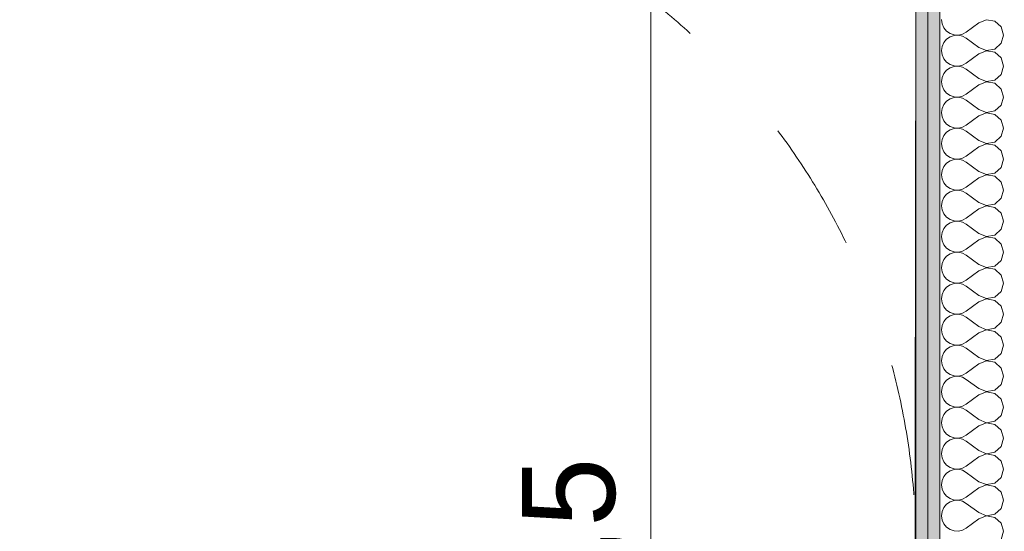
# Model space of a CAD drawing. Header units: millimetres. Extents: x -30280 to 19093, y -17460 to 4378.
# Tile 157 of 188: x -7171 to -6113, y -14550 to -14000. Entities that reach past the tile are written whole.
import ezdxf

# ---------------------------------------------------------------- set-up
doc = ezdxf.new("R2010")
doc.units = ezdxf.units.MM
doc.header["$MEASUREMENT"] = 0
doc.linetypes.add('Rayas Pequeñas', pattern=[282.222222, 141.111111, -141.111111])
for name, color, linetype, lineweight in [('Nuevo_01 2D_Mobiliari_Pluma_Nº__101', 252, 'Continuous', 5), ('Nuevo_06_COT_Generals_Pluma_Nº__1', 7, 'Continuous', 5), ('Nuevo_08_E_Envans secs_Pluma_Nº__1', 7, 'Continuous', 5)]:
    doc.layers.add(name, color=color, linetype=linetype, lineweight=lineweight)
doc.layers.add('Nuevo_06_COT_Generals', color=7, linetype='Continuous')
doc.layers.add('Nuevo_08_E_Envans secs', color=7, linetype='Continuous')
doc.layers.add('Nuevo_08_E_Envans secs_Pluma_Nº__102', color=7, linetype='Continuous', lineweight=5, true_color=0xcccccc)
doc.layers.add('Nuevo_08_E_Envans secs_Pluma_Nº__79', color=7, linetype='Continuous', lineweight=5, true_color=0xaaffd5)
doc.styles.add('Estilo_Generado_1', font='txt')
doc.dimstyles.new('Estilo_Generado__2', dxfattribs={"dimtxt": 100, "dimasz": 38, "dimexe": 0.18, "dimexo": 300, "dimgap": 0, "dimtad": 1, "dimlfac": 0.001, "dimzin": 0, "dimdsep": 46, "dimtxsty": 'Estilo_Generado_1', "dimblk": 'ARROWHEAD_2', "dimblk1": 'ARROWHEAD_2', "dimblk2": 'ARROWHEAD_2', "dimcen": 0.09, "dimclrd": 7, "dimclre": 7, "dimclrt": 7, "dimadec": 0, "dimazin": 0, "dimtfac": 1, "dimtdec": 4, "dimtmove": 0, "dimatfit": 3, "dimfxl": 0, "dimtolj": 1, "dimtzin": 0, "dimarcsym": 0})

# ---------------------------------------------------------------- blocks, each defined once
blk = doc.blocks.new('*X245')
at = {"layer": 'Nuevo_08_E_Envans secs_Pluma_Nº__102', "color": 254, "linetype": 'Continuous', "lineweight": 5, "true_color": 0xcccccc}
for p, q in [((-6180.4, -14000), (-6179.8, -14004.6)), ((-6131.9, -14000.1), (-6140.4, -14003.3)), ((-6123, -14001.8), (-6131.9, -14000.1)), ((-6116.2, -14007.9), (-6123, -14001.8)), ((-6179.8, -14004.6), (-6177.9, -14008.8)), ((-6177.9, -14008.8), (-6175, -14012.3)), ((-6175, -14012.3), (-6171.2, -14014.9)), ((-6140.4, -14003.3), (-6153.8, -14013.3)), ((-6113.8, -14016.7), (-6116.2, -14007.9)), ((-6175, -14021), (-6177.9, -14024.6)), ((-6171.2, -14018.4), (-6175, -14021)), ((-6171.2, -14014.9), (-6166.8, -14016.4)), ((-6166.8, -14017), (-6171.2, -14018.4)), ((-6166.8, -14016.4), (-6162.3, -14016.6)), ((-6162.3, -14016.7), (-6166.8, -14017)), ((-6162.3, -14016.6), (-6157.8, -14015.6)), ((-6157.8, -14017.8), (-6162.3, -14016.7)), ((-6157.8, -14015.6), (-6153.8, -14013.3)), ((-6153.8, -14020), (-6157.8, -14017.8)), ((-6140.4, -14030), (-6153.8, -14020)), ((-6116.2, -14025.4), (-6113.8, -14016.7)), ((-6179.8, -14028.8), (-6180.4, -14033.3)), ((-6180.4, -14033.3), (-6179.8, -14037.9)), ((-6177.9, -14024.6), (-6179.8, -14028.8)), ((-6140.4, -14030), (-6131.9, -14033.3)), ((-6131.9, -14033.4), (-6140.4, -14036.7)), ((-6131.9, -14033.3), (-6123, -14031.6)), ((-6123, -14035.1), (-6131.9, -14033.4)), ((-6123, -14031.6), (-6116.2, -14025.4)), ((-6179.8, -14037.9), (-6177.9, -14042.1)), ((-6177.9, -14042.1), (-6175, -14045.6)), ((-6140.4, -14036.7), (-6153.8, -14046.7)), ((-6116.2, -14041.2), (-6123, -14035.1)), ((-6113.8, -14050), (-6116.2, -14041.2)), ((-6175, -14054.4), (-6177.9, -14057.9)), ((-6175, -14045.6), (-6171.2, -14048.2)), ((-6171.2, -14051.8), (-6175, -14054.4)), ((-6171.2, -14048.2), (-6166.8, -14049.7)), ((-6166.8, -14050.3), (-6171.2, -14051.8)), ((-6166.8, -14049.7), (-6162.3, -14049.9)), ((-6162.3, -14050.1), (-6166.8, -14050.3)), ((-6162.3, -14049.9), (-6157.8, -14048.9)), ((-6157.8, -14051.1), (-6162.3, -14050.1)), ((-6157.8, -14048.9), (-6153.8, -14046.7)), ((-6153.8, -14053.3), (-6157.8, -14051.1)), ((-6140.4, -14063.3), (-6153.8, -14053.3)), ((-6116.2, -14058.8), (-6113.8, -14050)), ((-6179.8, -14062.1), (-6180.4, -14066.7)), ((-6177.9, -14057.9), (-6179.8, -14062.1)), ((-6140.4, -14063.3), (-6131.9, -14066.6)), ((-6131.9, -14066.6), (-6123, -14064.9)), ((-6123, -14064.9), (-6116.2, -14058.8)), ((-6180.4, -14066.7), (-6179.8, -14071.2)), ((-6179.8, -14071.2), (-6177.9, -14075.4)), ((-6177.9, -14075.4), (-6175, -14079)), ((-6140.4, -14070), (-6153.8, -14080)), ((-6131.9, -14066.7), (-6140.4, -14070)), ((-6123, -14068.4), (-6131.9, -14066.7)), ((-6116.2, -14074.6), (-6123, -14068.4)), ((-6113.8, -14083.3), (-6116.2, -14074.6)), ((-6175, -14079), (-6171.2, -14081.6)), ((-6171.2, -14085.1), (-6175, -14087.7)), ((-6171.2, -14081.6), (-6166.8, -14083)), ((-6166.8, -14083.6), (-6171.2, -14085.1)), ((-6166.8, -14083), (-6162.3, -14083.3)), ((-6162.3, -14083.4), (-6166.8, -14083.6)), ((-6162.3, -14083.3), (-6157.8, -14082.2)), ((-6157.8, -14084.4), (-6162.3, -14083.4)), ((-6157.8, -14082.2), (-6153.8, -14080)), ((-6153.8, -14086.7), (-6157.8, -14084.4)), ((-6140.4, -14096.7), (-6153.8, -14086.7)), ((-6116.2, -14092.1), (-6113.8, -14083.3)), ((-6179.8, -14095.4), (-6180.4, -14100)), ((-6177.9, -14091.2), (-6179.8, -14095.4)), ((-6175, -14087.7), (-6177.9, -14091.2)), ((-6140.4, -14096.7), (-6131.9, -14099.9)), ((-6123, -14098.2), (-6116.2, -14092.1)), ((-6180.4, -14100), (-6179.8, -14104.6)), ((-6179.8, -14104.6), (-6177.9, -14108.8)), ((-6140.4, -14103.3), (-6153.8, -14113.3)), ((-6131.9, -14100.1), (-6140.4, -14103.3)), ((-6131.9, -14099.9), (-6123, -14098.2)), ((-6123, -14101.8), (-6131.9, -14100.1)), ((-6116.2, -14107.9), (-6123, -14101.8)), ((-6113.8, -14116.7), (-6116.2, -14107.9)), ((-6177.9, -14108.8), (-6175, -14112.3)), ((-6175, -14112.3), (-6171.2, -14114.9)), ((-6171.2, -14118.4), (-6175, -14121)), ((-6171.2, -14114.9), (-6166.8, -14116.4)), ((-6166.8, -14117), (-6171.2, -14118.4)), ((-6166.8, -14116.4), (-6162.3, -14116.6)), ((-6162.3, -14116.7), (-6166.8, -14117)), ((-6162.3, -14116.6), (-6157.8, -14115.6)), ((-6157.8, -14117.8), (-6162.3, -14116.7)), ((-6157.8, -14115.6), (-6153.8, -14113.3)), ((-6153.8, -14120), (-6157.8, -14117.8)), ((-6116.2, -14125.4), (-6113.8, -14116.7)), ((-6179.8, -14128.8), (-6180.4, -14133.3)), ((-6177.9, -14124.6), (-6179.8, -14128.8)), ((-6175, -14121), (-6177.9, -14124.6)), ((-6140.4, -14130), (-6153.8, -14120)), ((-6123, -14131.6), (-6116.2, -14125.4)), ((-6180.4, -14133.3), (-6179.8, -14137.9)), ((-6179.8, -14137.9), (-6177.9, -14142.1)), ((-6140.4, -14136.7), (-6153.8, -14146.7)), ((-6140.4, -14130), (-6131.9, -14133.3)), ((-6131.9, -14133.4), (-6140.4, -14136.7)), ((-6131.9, -14133.3), (-6123, -14131.6)), ((-6123, -14135.1), (-6131.9, -14133.4)), ((-6116.2, -14141.2), (-6123, -14135.1)), ((-6177.9, -14142.1), (-6175, -14145.6)), ((-6175, -14145.6), (-6171.2, -14148.2)), ((-6171.2, -14148.2), (-6166.8, -14149.7)), ((-6166.8, -14150.3), (-6171.2, -14151.8)), ((-6166.8, -14149.7), (-6162.3, -14149.9)), ((-6162.3, -14150.1), (-6166.8, -14150.3)), ((-6162.3, -14149.9), (-6157.8, -14148.9)), ((-6157.8, -14151.1), (-6162.3, -14150.1)), ((-6157.8, -14148.9), (-6153.8, -14146.7)), ((-6113.8, -14150), (-6116.2, -14141.2)), ((-6116.2, -14158.8), (-6113.8, -14150)), ((-6177.9, -14157.9), (-6179.8, -14162.1)), ((-6175, -14154.4), (-6177.9, -14157.9)), ((-6171.2, -14151.8), (-6175, -14154.4)), ((-6153.8, -14153.3), (-6157.8, -14151.1)), ((-6140.4, -14163.3), (-6153.8, -14153.3)), ((-6123, -14164.9), (-6116.2, -14158.8)), ((-6179.8, -14162.1), (-6180.4, -14166.7)), ((-6180.4, -14166.7), (-6179.8, -14171.2)), ((-6179.8, -14171.2), (-6177.9, -14175.4)), ((-6140.4, -14170), (-6153.8, -14180)), ((-6140.4, -14163.3), (-6131.9, -14166.6)), ((-6131.9, -14166.7), (-6140.4, -14170)), ((-6131.9, -14166.6), (-6123, -14164.9)), ((-6123, -14168.4), (-6131.9, -14166.7)), ((-6116.2, -14174.6), (-6123, -14168.4)), ((-6177.9, -14175.4), (-6175, -14179)), ((-6175, -14179), (-6171.2, -14181.6)), ((-6171.2, -14181.6), (-6166.8, -14183)), ((-6162.3, -14183.3), (-6157.8, -14182.2)), ((-6157.8, -14182.2), (-6153.8, -14180)), ((-6113.8, -14183.3), (-6116.2, -14174.6)), ((-6177.9, -14191.2), (-6179.8, -14195.4)), ((-6175, -14187.7), (-6177.9, -14191.2)), ((-6171.2, -14185.1), (-6175, -14187.7)), ((-6166.8, -14183.6), (-6171.2, -14185.1)), ((-6166.8, -14183), (-6162.3, -14183.3)), ((-6162.3, -14183.4), (-6166.8, -14183.6)), ((-6157.8, -14184.4), (-6162.3, -14183.4)), ((-6153.8, -14186.7), (-6157.8, -14184.4)), ((-6140.4, -14196.7), (-6153.8, -14186.7)), ((-6123, -14198.2), (-6116.2, -14192.1)), ((-6116.2, -14192.1), (-6113.8, -14183.3)), ((-6179.8, -14195.4), (-6180.4, -14200)), ((-6180.4, -14200), (-6179.8, -14204.6)), ((-6140.4, -14203.3), (-6153.8, -14213.3)), ((-6140.4, -14196.7), (-6131.9, -14199.9)), ((-6131.9, -14200.1), (-6140.4, -14203.3)), ((-6131.9, -14199.9), (-6123, -14198.2)), ((-6123, -14201.8), (-6131.9, -14200.1)), ((-6116.2, -14207.9), (-6123, -14201.8)), ((-6179.8, -14204.6), (-6177.9, -14208.8)), ((-6177.9, -14208.8), (-6175, -14212.3)), ((-6175, -14212.3), (-6171.2, -14214.9)), ((-6157.8, -14215.6), (-6153.8, -14213.3)), ((-6113.8, -14216.7), (-6116.2, -14207.9)), ((-6177.9, -14224.6), (-6179.8, -14228.8)), ((-6175, -14221), (-6177.9, -14224.6)), ((-6171.2, -14218.4), (-6175, -14221)), ((-6171.2, -14214.9), (-6166.8, -14216.4)), ((-6166.8, -14217), (-6171.2, -14218.4)), ((-6166.8, -14216.4), (-6162.3, -14216.6)), ((-6162.3, -14216.7), (-6166.8, -14217)), ((-6162.3, -14216.6), (-6157.8, -14215.6)), ((-6157.8, -14217.8), (-6162.3, -14216.7)), ((-6153.8, -14220), (-6157.8, -14217.8)), ((-6140.4, -14230), (-6153.8, -14220)), ((-6116.2, -14225.4), (-6113.8, -14216.7)), ((-6179.8, -14228.8), (-6180.4, -14233.3)), ((-6180.4, -14233.3), (-6179.8, -14237.9)), ((-6140.4, -14230), (-6131.9, -14233.3)), ((-6131.9, -14233.4), (-6140.4, -14236.7)), ((-6131.9, -14233.3), (-6123, -14231.6)), ((-6123, -14235.1), (-6131.9, -14233.4)), ((-6123, -14231.6), (-6116.2, -14225.4)), ((-6116.2, -14241.2), (-6123, -14235.1)), ((-6179.8, -14237.9), (-6177.9, -14242.1)), ((-6177.9, -14242.1), (-6175, -14245.6)), ((-6175, -14245.6), (-6171.2, -14248.2)), ((-6140.4, -14236.7), (-6153.8, -14246.7)), ((-6113.8, -14250), (-6116.2, -14241.2)), ((-6175, -14254.4), (-6177.9, -14257.9)), ((-6171.2, -14251.8), (-6175, -14254.4)), ((-6171.2, -14248.2), (-6166.8, -14249.7)), ((-6166.8, -14250.3), (-6171.2, -14251.8)), ((-6166.8, -14249.7), (-6162.3, -14249.9)), ((-6162.3, -14250.1), (-6166.8, -14250.3)), ((-6162.3, -14249.9), (-6157.8, -14248.9)), ((-6157.8, -14251.1), (-6162.3, -14250.1)), ((-6157.8, -14248.9), (-6153.8, -14246.7)), ((-6153.8, -14253.3), (-6157.8, -14251.1)), ((-6140.4, -14263.3), (-6153.8, -14253.3)), ((-6116.2, -14258.8), (-6113.8, -14250)), ((-6179.8, -14262.1), (-6180.4, -14266.7)), ((-6180.4, -14266.7), (-6179.8, -14271.2)), ((-6177.9, -14257.9), (-6179.8, -14262.1)), ((-6140.4, -14263.3), (-6131.9, -14266.6)), ((-6131.9, -14266.7), (-6140.4, -14270)), ((-6131.9, -14266.6), (-6123, -14264.9)), ((-6123, -14268.4), (-6131.9, -14266.7)), ((-6123, -14264.9), (-6116.2, -14258.8)), ((-6179.8, -14271.2), (-6177.9, -14275.4)), ((-6177.9, -14275.4), (-6175, -14279)), ((-6140.4, -14270), (-6153.8, -14280)), ((-6116.2, -14274.6), (-6123, -14268.4)), ((-6113.8, -14283.3), (-6116.2, -14274.6)), ((-6175, -14287.7), (-6177.9, -14291.2)), ((-6175, -14279), (-6171.2, -14281.6)), ((-6171.2, -14285.1), (-6175, -14287.7)), ((-6171.2, -14281.6), (-6166.8, -14283)), ((-6166.8, -14283.6), (-6171.2, -14285.1)), ((-6166.8, -14283), (-6162.3, -14283.3)), ((-6162.3, -14283.4), (-6166.8, -14283.6)), ((-6162.3, -14283.3), (-6157.8, -14282.2)), ((-6157.8, -14284.4), (-6162.3, -14283.4)), ((-6157.8, -14282.2), (-6153.8, -14280)), ((-6153.8, -14286.7), (-6157.8, -14284.4)), ((-6140.4, -14296.7), (-6153.8, -14286.7)), ((-6116.2, -14292.1), (-6113.8, -14283.3)), ((-6179.8, -14295.4), (-6180.4, -14300)), ((-6177.9, -14291.2), (-6179.8, -14295.4)), ((-6140.4, -14296.7), (-6131.9, -14299.9)), ((-6131.9, -14299.9), (-6123, -14298.2)), ((-6123, -14298.2), (-6116.2, -14292.1)), ((-6180.4, -14300), (-6179.8, -14304.6)), ((-6179.8, -14304.6), (-6177.9, -14308.8)), ((-6177.9, -14308.8), (-6175, -14312.3)), ((-6140.4, -14303.3), (-6153.8, -14313.3)), ((-6131.9, -14300.1), (-6140.4, -14303.3)), ((-6123, -14301.8), (-6131.9, -14300.1)), ((-6116.2, -14307.9), (-6123, -14301.8)), ((-6113.8, -14316.7), (-6116.2, -14307.9)), ((-6175, -14312.3), (-6171.2, -14314.9)), ((-6171.2, -14318.4), (-6175, -14321)), ((-6171.2, -14314.9), (-6166.8, -14316.4)), ((-6166.8, -14317), (-6171.2, -14318.4)), ((-6166.8, -14316.4), (-6162.3, -14316.6)), ((-6162.3, -14316.7), (-6166.8, -14317)), ((-6162.3, -14316.6), (-6157.8, -14315.6)), ((-6157.8, -14317.8), (-6162.3, -14316.7)), ((-6157.8, -14315.6), (-6153.8, -14313.3)), ((-6153.8, -14320), (-6157.8, -14317.8)), ((-6116.2, -14325.4), (-6113.8, -14316.7)), ((-6179.8, -14328.8), (-6180.4, -14333.3)), ((-6177.9, -14324.6), (-6179.8, -14328.8)), ((-6175, -14321), (-6177.9, -14324.6)), ((-6140.4, -14330), (-6153.8, -14320)), ((-6140.4, -14330), (-6131.9, -14333.3)), ((-6123, -14331.6), (-6116.2, -14325.4)), ((-6180.4, -14333.3), (-6179.8, -14337.9)), ((-6179.8, -14337.9), (-6177.9, -14342.1)), ((-6140.4, -14336.7), (-6153.8, -14346.7)), ((-6131.9, -14333.4), (-6140.4, -14336.7)), ((-6131.9, -14333.3), (-6123, -14331.6)), ((-6123, -14335.1), (-6131.9, -14333.4)), ((-6116.2, -14341.2), (-6123, -14335.1)), ((-6177.9, -14342.1), (-6175, -14345.6)), ((-6175, -14345.6), (-6171.2, -14348.2)), ((-6171.2, -14348.2), (-6166.8, -14349.7)), ((-6166.8, -14350.3), (-6171.2, -14351.8)), ((-6166.8, -14349.7), (-6162.3, -14349.9)), ((-6162.3, -14350.1), (-6166.8, -14350.3)), ((-6162.3, -14349.9), (-6157.8, -14348.9)), ((-6157.8, -14351.1), (-6162.3, -14350.1)), ((-6157.8, -14348.9), (-6153.8, -14346.7)), ((-6153.8, -14353.3), (-6157.8, -14351.1)), ((-6113.8, -14350), (-6116.2, -14341.2)), ((-6116.2, -14358.8), (-6113.8, -14350)), ((-6179.8, -14362.1), (-6180.4, -14366.7)), ((-6177.9, -14357.9), (-6179.8, -14362.1)), ((-6175, -14354.4), (-6177.9, -14357.9)), ((-6171.2, -14351.8), (-6175, -14354.4)), ((-6140.4, -14363.3), (-6153.8, -14353.3)), ((-6123, -14364.9), (-6116.2, -14358.8)), ((-6180.4, -14366.7), (-6179.8, -14371.2)), ((-6179.8, -14371.2), (-6177.9, -14375.4)), ((-6140.4, -14370), (-6153.8, -14380)), ((-6140.4, -14363.3), (-6131.9, -14366.6)), ((-6131.9, -14366.7), (-6140.4, -14370)), ((-6131.9, -14366.6), (-6123, -14364.9)), ((-6123, -14368.4), (-6131.9, -14366.7)), ((-6116.2, -14374.6), (-6123, -14368.4)), ((-6177.9, -14375.4), (-6175, -14379)), ((-6175, -14379), (-6171.2, -14381.6)), ((-6171.2, -14381.6), (-6166.8, -14383)), ((-6166.8, -14383), (-6162.3, -14383.3)), ((-6162.3, -14383.4), (-6166.8, -14383.6)), ((-6162.3, -14383.3), (-6157.8, -14382.2)), ((-6157.8, -14384.4), (-6162.3, -14383.4)), ((-6157.8, -14382.2), (-6153.8, -14380)), ((-6113.8, -14383.3), (-6116.2, -14374.6)), ((-6116.2, -14392.1), (-6113.8, -14383.3)), ((-6177.9, -14391.2), (-6179.8, -14395.4)), ((-6175, -14387.7), (-6177.9, -14391.2)), ((-6171.2, -14385.1), (-6175, -14387.7)), ((-6166.8, -14383.6), (-6171.2, -14385.1)), ((-6153.8, -14386.7), (-6157.8, -14384.4)), ((-6140.4, -14396.7), (-6153.8, -14386.7)), ((-6123, -14398.2), (-6116.2, -14392.1)), ((-6179.8, -14395.4), (-6180.4, -14400)), ((-6180.4, -14400), (-6179.8, -14404.6)), ((-6179.8, -14404.6), (-6177.9, -14408.8)), ((-6140.4, -14403.3), (-6153.8, -14413.3)), ((-6140.4, -14396.7), (-6131.9, -14399.9)), ((-6131.9, -14400.1), (-6140.4, -14403.3)), ((-6131.9, -14399.9), (-6123, -14398.2)), ((-6123, -14401.8), (-6131.9, -14400.1)), ((-6116.2, -14407.9), (-6123, -14401.8)), ((-6177.9, -14408.8), (-6175, -14412.3)), ((-6175, -14412.3), (-6171.2, -14414.9)), ((-6171.2, -14414.9), (-6166.8, -14416.4)), ((-6157.8, -14415.6), (-6153.8, -14413.3)), ((-6113.8, -14416.7), (-6116.2, -14407.9)), ((-6177.9, -14424.6), (-6179.8, -14428.8)), ((-6175, -14421), (-6177.9, -14424.6)), ((-6171.2, -14418.4), (-6175, -14421)), ((-6166.8, -14417), (-6171.2, -14418.4)), ((-6166.8, -14416.4), (-6162.3, -14416.6)), ((-6162.3, -14416.7), (-6166.8, -14417)), ((-6162.3, -14416.6), (-6157.8, -14415.6)), ((-6157.8, -14417.8), (-6162.3, -14416.7)), ((-6153.8, -14420), (-6157.8, -14417.8)), ((-6140.4, -14430), (-6153.8, -14420)), ((-6123, -14431.6), (-6116.2, -14425.4)), ((-6116.2, -14425.4), (-6113.8, -14416.7)), ((-6179.8, -14428.8), (-6180.4, -14433.3)), ((-6180.4, -14433.3), (-6179.8, -14437.9)), ((-6140.4, -14430), (-6131.9, -14433.3)), ((-6131.9, -14433.4), (-6140.4, -14436.7)), ((-6131.9, -14433.3), (-6123, -14431.6)), ((-6123, -14435.1), (-6131.9, -14433.4)), ((-6116.2, -14441.2), (-6123, -14435.1)), ((-6179.8, -14437.9), (-6177.9, -14442.1)), ((-6177.9, -14442.1), (-6175, -14445.6)), ((-6175, -14445.6), (-6171.2, -14448.2)), ((-6157.8, -14448.9), (-6153.8, -14446.7)), ((-6140.4, -14436.7), (-6153.8, -14446.7)), ((-6113.8, -14450), (-6116.2, -14441.2)), ((-6175, -14454.4), (-6177.9, -14457.9)), ((-6171.2, -14451.8), (-6175, -14454.4)), ((-6171.2, -14448.2), (-6166.8, -14449.7)), ((-6166.8, -14450.3), (-6171.2, -14451.8)), ((-6166.8, -14449.7), (-6162.3, -14449.9)), ((-6162.3, -14450.1), (-6166.8, -14450.3)), ((-6162.3, -14449.9), (-6157.8, -14448.9)), ((-6157.8, -14451.1), (-6162.3, -14450.1)), ((-6153.8, -14453.3), (-6157.8, -14451.1)), ((-6140.4, -14463.3), (-6153.8, -14453.3)), ((-6116.2, -14458.8), (-6113.8, -14450)), ((-6179.8, -14462.1), (-6180.4, -14466.7)), ((-6180.4, -14466.7), (-6179.8, -14471.2)), ((-6177.9, -14457.9), (-6179.8, -14462.1)), ((-6140.4, -14463.3), (-6131.9, -14466.6)), ((-6131.9, -14466.7), (-6140.4, -14470)), ((-6131.9, -14466.6), (-6123, -14464.9)), ((-6123, -14468.4), (-6131.9, -14466.7)), ((-6123, -14464.9), (-6116.2, -14458.8)), ((-6179.8, -14471.2), (-6177.9, -14475.4)), ((-6177.9, -14475.4), (-6175, -14479)), ((-6140.4, -14470), (-6153.8, -14480)), ((-6116.2, -14474.6), (-6123, -14468.4)), ((-6113.8, -14483.3), (-6116.2, -14474.6)), ((-6175, -14487.7), (-6177.9, -14491.2)), ((-6175, -14479), (-6171.2, -14481.6)), ((-6171.2, -14485.1), (-6175, -14487.7)), ((-6171.2, -14481.6), (-6166.8, -14483)), ((-6166.8, -14483.6), (-6171.2, -14485.1)), ((-6166.8, -14483), (-6162.3, -14483.3)), ((-6162.3, -14483.4), (-6166.8, -14483.6)), ((-6162.3, -14483.3), (-6157.8, -14482.2)), ((-6157.8, -14484.4), (-6162.3, -14483.4)), ((-6157.8, -14482.2), (-6153.8, -14480)), ((-6153.8, -14486.7), (-6157.8, -14484.4)), ((-6140.4, -14496.7), (-6153.8, -14486.7)), ((-6116.2, -14492.1), (-6113.8, -14483.3)), ((-6179.8, -14495.4), (-6180.4, -14500)), ((-6177.9, -14491.2), (-6179.8, -14495.4)), ((-6140.4, -14496.7), (-6131.9, -14499.9)), ((-6131.9, -14499.9), (-6123, -14498.2)), ((-6123, -14498.2), (-6116.2, -14492.1)), ((-6180.4, -14500), (-6179.8, -14504.6)), ((-6179.8, -14504.6), (-6177.9, -14508.8)), ((-6177.9, -14508.8), (-6175, -14512.3)), ((-6140.4, -14503.3), (-6153.8, -14513.3)), ((-6131.9, -14500.1), (-6140.4, -14503.3)), ((-6123, -14501.8), (-6131.9, -14500.1)), ((-6116.2, -14507.9), (-6123, -14501.8)), ((-6113.8, -14516.7), (-6116.2, -14507.9)), ((-6175, -14521), (-6177.9, -14524.6)), ((-6175, -14512.3), (-6171.2, -14514.9)), ((-6171.2, -14518.4), (-6175, -14521)), ((-6171.2, -14514.9), (-6166.8, -14516.4)), ((-6166.8, -14517), (-6171.2, -14518.4)), ((-6166.8, -14516.4), (-6162.3, -14516.6)), ((-6162.3, -14516.7), (-6166.8, -14517)), ((-6162.3, -14516.6), (-6157.8, -14515.6)), ((-6157.8, -14517.8), (-6162.3, -14516.7)), ((-6157.8, -14515.6), (-6153.8, -14513.3)), ((-6153.8, -14520), (-6157.8, -14517.8)), ((-6140.4, -14530), (-6153.8, -14520)), ((-6116.2, -14525.4), (-6113.8, -14516.7)), ((-6179.8, -14528.8), (-6180.4, -14533.3)), ((-6177.9, -14524.6), (-6179.8, -14528.8)), ((-6140.4, -14530), (-6131.9, -14533.3)), ((-6131.9, -14533.3), (-6123, -14531.6)), ((-6123, -14531.6), (-6116.2, -14525.4)), ((-6180.4, -14533.3), (-6179.8, -14537.9)), ((-6179.8, -14537.9), (-6177.9, -14542.1)), ((-6177.9, -14542.1), (-6175, -14545.6)), ((-6140.4, -14536.7), (-6153.8, -14546.7)), ((-6131.9, -14533.4), (-6140.4, -14536.7)), ((-6123, -14535.1), (-6131.9, -14533.4)), ((-6116.2, -14541.2), (-6123, -14535.1)), ((-6113.8, -14550), (-6116.2, -14541.2)), ((-6175, -14545.6), (-6171.2, -14548.2)), ((-6171.2, -14548.2), (-6166.8, -14549.7)), ((-6166.8, -14549.7), (-6162.3, -14549.9)), ((-6162.3, -14549.9), (-6157.8, -14548.9)), ((-6157.8, -14548.9), (-6153.8, -14546.7)), ((-6116.2, -14558.8), (-6113.8, -14550))]:
    blk.add_line(p, q, dxfattribs=at)
blk = doc.blocks.new('Muro_80_1', base_point=(-6147.1, -15314.1))
at = {"layer": 'Nuevo_08_E_Envans secs_Pluma_Nº__79', "linetype": 'Continuous', "lineweight": 5, "true_color": 0xaaffd5}
for points in [[(-6195.1, -15314), (-6195.1, -13808.6), (-6208.1, -13808.6), (-6208.1, -15313.9)], [(-6182.1, -15314), (-6182.1, -13808.6), (-6195.1, -13808.6), (-6195.1, -15314)]]:
    blk.add_hatch(color=121, dxfattribs=at).paths.add_polyline_path(points)
at = {"layer": 'Nuevo_08_E_Envans secs_Pluma_Nº__1', "color": 7, "linetype": 'Continuous', "lineweight": 5}
for p, q in [((-6195.1, -15314), (-6195.1, -13808.6)), ((-6182.1, -15314), (-6182.1, -13808.6))]:
    blk.add_line(p, q, dxfattribs=at)
at = {"layer": 'Nuevo_08_E_Envans secs_Pluma_Nº__1', "color": 7, "linetype": 'Continuous', "lineweight": 5, "flags": 128}
blk.add_lwpolyline([(-6208.1, -13808.6), (-6208.1, -15313.9)], dxfattribs=at)
at = {"layer": 'Nuevo_08_E_Envans secs', "color": 7, "lineweight": 20}
blk.add_blockref('*X245', (0, 0), dxfattribs=at)
blk = doc.blocks.new('*D658')
at = {"layer": 'Nuevo_06_COT_Generals_Pluma_Nº__1', "color": 7, "linetype": 'Continuous', "lineweight": 5}
for p, q in [((-6517.9, -13794.1), (-6467.9, -13823)), ((-6455.4, -13808.6), (-6530.4, -13808.6)), ((-6492.9, -15308.6), (-6492.9, -13808.6)), ((-6517.9, -15294.1), (-6467.9, -15323)), ((-6455.4, -15308.6), (-8068.5, -15308.6))]:
    blk.add_line(p, q, dxfattribs=at)
at = {"layer": 'Nuevo_06_COT_Generals_Pluma_Nº__1', "color": 7, "lineweight": 5, "insert": (-6512.9, -14656.7), "char_height": 100, "attachment_point": 7, "rotation": 90, "style": 'Estilo_Generado_1'}
blk.add_mtext('\\A1;{\\pql;\\fGotham Book|b0|i0|c0|p0;\\W1.000000;1,5}', dxfattribs=at)
blk = doc.blocks.new('ARROWHEAD_2')
at = {"color": 0, "linetype": 'Continuous', "lineweight": 0}
for p, q in [((-0.378, -0.655), (0.378, 0.655)), ((0, 0), (-1, 0))]:
    blk.add_line(p, q, dxfattribs=at)
blk = doc.blocks.new('*D663')
at = {"layer": 'Nuevo_06_COT_Generals_Pluma_Nº__1', "color": 7, "linetype": 'Continuous', "lineweight": 5}
for p, q in [((-3073.1, -13794.1), (-3023.1, -13823)), ((-3010.6, -13808.6), (-3514.1, -13808.6)), ((-3048.1, -16938), (-3048.1, -13808.6)), ((-3073.1, -16923.5), (-3023.1, -16952.4)), ((-3010.6, -16938), (-3542.4, -16938))]:
    blk.add_line(p, q, dxfattribs=at)
at = {"layer": 'Nuevo_06_COT_Generals_Pluma_Nº__1', "color": 7, "lineweight": 5, "insert": (-3068.1, -15510.7), "char_height": 100, "attachment_point": 7, "rotation": 90, "style": 'Estilo_Generado_1'}
blk.add_mtext('\\A1;{\\pql;\\fGotham Book|b0|i0|c0|p0;\\W1.000000;3,13}', dxfattribs=at)
blk = doc.blocks.new('*D787')
at = {"layer": 'Nuevo_06_COT_Generals_Pluma_Nº__1', "color": 7, "linetype": 'Continuous', "lineweight": 5}
for p, q in [((-6086.3, -14108.6), (-6087, -15044.8)), ((-6223.4, -15032.2), (-6194.5, -14982.2)), ((-6101.4, -15032.3), (-6072.5, -14982.3)), ((-6087, -15007.3), (-6209, -15007.2)), ((-3949, -15008.8), (-6087, -15007.3))]:
    blk.add_line(p, q, dxfattribs=at)
blk = doc.blocks.new('*D788')
at = {"layer": 'Nuevo_06_COT_Generals_Pluma_Nº__1', "color": 7, "linetype": 'Continuous', "lineweight": 5}
for p, q in [((-6208.3, -14108.6), (-6209, -15044.7)), ((-8381.6, -15030.6), (-8352.7, -14980.6)), ((-6223.4, -15032.2), (-6194.5, -14982.2)), ((-6209, -15007.2), (-8367.2, -15005.6)), ((-6087, -15007.3), (-6209, -15007.2))]:
    blk.add_line(p, q, dxfattribs=at)
at = {"layer": 'Nuevo_06_COT_Generals_Pluma_Nº__1', "color": 7, "lineweight": 5, "char_height": 100, "attachment_point": 7, "rotation": 359.9577, "style": 'Estilo_Generado_1'}
for s, insert in [('\\A1;{\\pql;\\fGotham Book|b0|i0|c0|p0;\\W1.000000;0,12}', (-8352.7, -14985.6)), ('\\A1;{\\pql;\\fGotham Book|b0|i0|c0|p0;\\W1.000000;2,16}', (-7425.4, -14986.3))]:
    blk.add_mtext(s, dxfattribs=dict(at, insert=insert))
blk = doc.blocks.new('*D789')
at = {"layer": 'Nuevo_06_COT_Generals_Pluma_Nº__1', "color": 7, "linetype": 'Continuous', "lineweight": 5}
for p, q in [((-8488.5, -14108.6), (-8489.2, -15043)), ((-8366.5, -14108.6), (-8367.2, -15043.1)), ((-8474.7, -14980.5), (-8503.6, -15030.5)), ((-8381.6, -15030.6), (-8352.7, -14980.6)), ((-8489.2, -15005.5), (-8513.6, -15005.5)), ((-8367.2, -15005.6), (-8489.2, -15005.5)), ((-6209, -15007.2), (-8367.2, -15005.6))]:
    blk.add_line(p, q, dxfattribs=at)

msp = doc.modelspace()

# ---------------------------------------------------------------- linework, layer by layer
at = {"layer": 'Nuevo_01 2D_Mobiliari_Pluma_Nº__101', "color": 252, "linetype": 'Rayas Pequeñas', "lineweight": 5}
msp.add_circle((-6958.086, -14566.984), 750, dxfattribs=at)

# ---------------------------------------------------------------- block references
at = {"layer": 'Nuevo_08_E_Envans secs', "color": 7, "lineweight": 20}
msp.add_blockref('Muro_80_1', (-6147.086, -15314.077), dxfattribs=at)

# ---------------------------------------------------------------- dimensions: what is measured, and where the dimension line sits
at = {"layer": 'Nuevo_06_COT_Generals', "color": 7, "linetype": 'Continuous', "lineweight": 5}
for base, p1, p2, angle, picture, middle, turn in [((-3048.117, -13808.561), (-11408.508, -16937.976), (-3814.087, -13808.561), 90, '*D663', (-3118.117, -15381.196), 90), ((-6492.881, -13808.561), (-8368.517, -15308.572), (-6169.532, -13808.561), 90, '*D658', (-6562.881, -14565.287), 90), ((-8489.185, -15005.489), (-8366.3, -13808.561), (-8488.3, -13808.561), 179.957656, '*D789', (-8223.225, -14935.686), 359.957656), ((-8367.185, -15005.58), (-6208.086, -13808.561), (-8366.3, -13808.561), 179.957656, '*D788', (-7295.954, -14936.371), 359.957656), ((-6208.972, -15007.175), (-6086.086, -13808.561), (-6208.086, -13808.561), 179.957656, '*D787', (-5943.013, -14937.371), 359.957656)]:
    dim = msp.add_linear_dim(base=base, p1=p1, p2=p2, angle=angle, dimstyle='Estilo_Generado__2', dxfattribs=at)
    dim.commit()
    dim.dimension.update_dxf_attribs({"geometry": picture, "text_midpoint": middle, "dimtype": 160, "text_rotation": turn})

doc.saveas('drawing.dxf')
